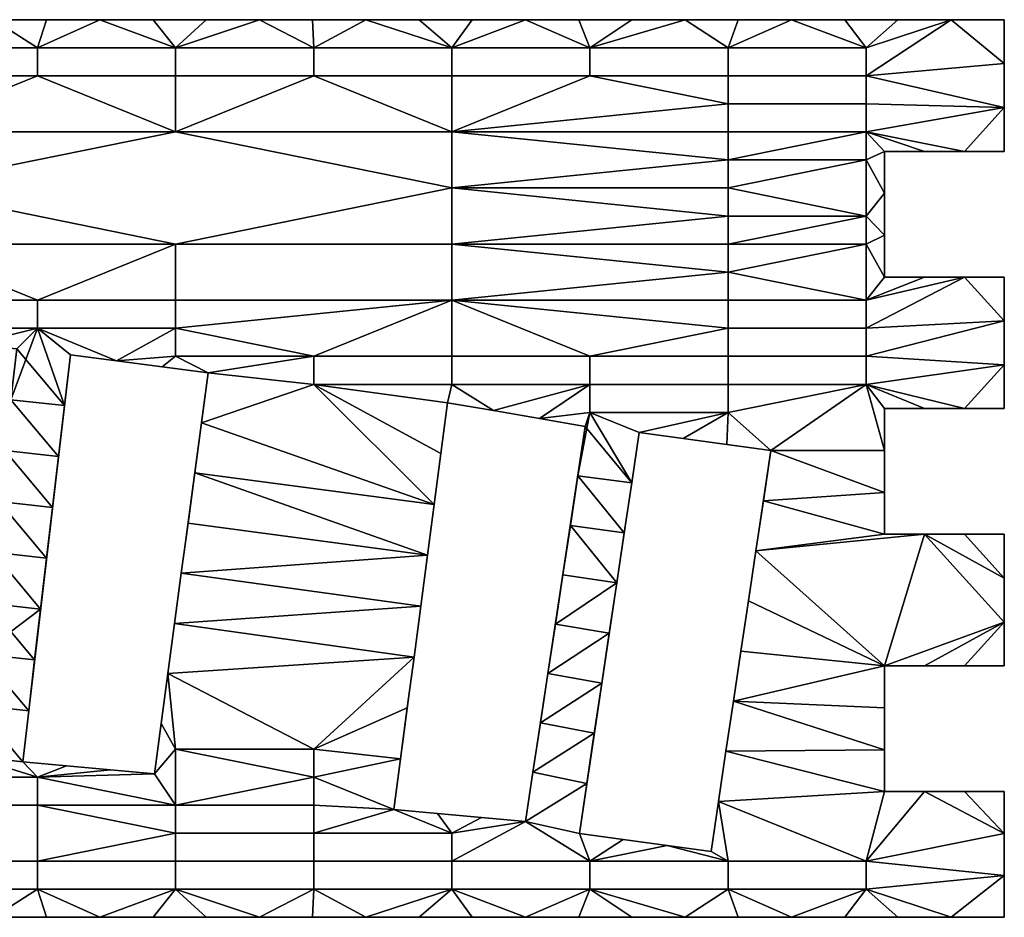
# Model space of a CAD drawing. Extents: x 0 to 1200, y 0 to 150.
# Tile 10 of 10: x 1036 to 1200, y 0 to 150. Entities that reach past the tile are written whole.
import ezdxf

# ---------------------------------------------------------------- set-up
doc = ezdxf.new("R2010")
doc.units = 0
doc.header["$MEASUREMENT"] = 0
doc.layers.add('DEFAULT', color=7, linetype='Continuous')

msp = doc.modelspace()

# ---------------------------------------------------------------- linework, layer by layer
at = {"color": 7}
for p, q in [((0, 150), (1200, 150)), ((1200, 128), (1200, 150)), ((1180, 128), (1200, 128)), ((1180, 107), (1180, 128)), ((1200, 107), (1180, 107)), ((1200, 85), (1200, 107)), ((1044, 94), (1036, 26)), ((1067, 91), (1044, 94)), ((1058, 24), (1067, 91)), ((1107, 86), (1098, 18)), ((1130, 82), (1107, 86)), ((1180, 85), (1200, 85)), ((1180, 64), (1180, 85)), ((1120, 16), (1130, 82)), ((1139, 81), (1129, 14)), ((1161, 78), (1139, 81)), ((1151, 11), (1161, 78)), ((1200, 64), (1180, 64)), ((1200, 42), (1200, 64)), ((1180, 42), (1200, 42)), ((1180, 21), (1180, 42)), ((1036, 26), (1058, 24)), ((1200, 21), (1180, 21)), ((1200, 0), (1200, 21)), ((1098, 18), (1120, 16)), ((1129, 14), (1151, 11)), ((0, 0), (1200, 0))]:
    msp.add_line(p, q, dxfattribs=at)

# ---------------------------------------------------------------- meshes
at = {"layer": 'DEFAULT', "color": 7}
mesh = msp.add_polyface(dxfattribs=at)
corners = [(992.31, 103.12), (1015.38, 112.5), (1015.38, 103.12), (1015.38, 131.25), (992.31, 140.62), (1015.38, 140.62), (1038.46, 103.12), (1061.54, 112.5), (1038.46, 98.44), (1015.38, 98.44), (1061.54, 131.25), (1015.38, 121.88), (1038.46, 145.31), (1038.46, 140.62), (1015.38, 145.31), (1048.89, 150), (1040, 150), (1031.11, 150), (1022.22, 150), (1013.33, 150), (1004.44, 150), (1012, 97), (1061.54, 145.31), (1004, 98), (1004.44, 150), (1013.33, 150, 1.98), (1013.33, 150), (1022.22, 150, 1.98), (1022.22, 150), (1031.11, 150, 1.98), (1031.11, 150), (1040, 150, 1.98), (1040, 150), (1048.89, 150, 1.98), (1048.89, 150), (1004.44, 150, 1.98), (992.31, 103.12, 1.98), (1015.38, 103.12, 1.98), (1015.38, 112.5, 1.98), (1015.38, 131.25, 1.98), (1015.38, 140.62, 1.98), (992.31, 140.62, 1.98), (1038.46, 103.12, 1.98), (1061.54, 112.5, 1.98), (1015.38, 98.44, 1.98), (1038.46, 98.44, 1.98), (1061.54, 131.25, 1.98), (1015.38, 121.88, 1.98), (1038.46, 145.31, 1.98), (1015.38, 145.31, 1.98), (1038.46, 140.62, 1.98), (1048.89, 150, 1.98), (1040, 150, 1.98), (1031.11, 150, 1.98), (1022.22, 150, 1.98), (1013.33, 150, 1.98), (1004.44, 150, 1.98), (1012, 97, 1.98), (1004, 98, 1.98)]
mesh.append_faces([[corners[k] for k in face] for face in [(0, 1, 2), (3, 4, 5), (1, 6, 2), (7, 6, 1), (6, 8, 9, 2), (10, 11, 3), (11, 7, 1), (12, 13, 5, 14), (13, 3, 5), (3, 13, 10), (15, 12, 16), (16, 12, 17), (17, 14, 18), (18, 14, 19), (19, 14, 20), (9, 21, 2), (14, 17, 12), (12, 15, 22), (23, 2, 21), (24, 25, 26), (26, 27, 28), (28, 29, 30), (30, 31, 32), (32, 33, 34), (33, 32, 31), (31, 30, 29), (29, 28, 27), (27, 26, 25), (25, 24, 35), (36, 37, 38), (39, 40, 41), (38, 37, 42), (43, 38, 42), (42, 37, 44, 45), (46, 39, 47), (47, 38, 43), (48, 49, 40, 50), (50, 40, 39), (39, 46, 50), (51, 52, 48), (52, 53, 48), (53, 54, 49), (54, 55, 49), (55, 56, 49), (44, 37, 57), (49, 48, 53), (58, 57, 37)]], dxfattribs={"color": 7})
mesh = msp.add_polyface(dxfattribs=at)
corners = [(1107.69, 112.5), (1107.69, 103.12), (1061.54, 103.12), (1061.54, 112.5), (1038.46, 103.12), (1061.54, 98.44), (1038.46, 98.44), (1084.62, 93.75), (1107.69, 121.88), (1015.38, 121.88), (1061.54, 131.25), (1107.69, 131.25), (1084.62, 145.31), (1084.62, 140.62), (1061.54, 140.62), (1061.54, 145.31), (1038.46, 140.62), (1038.46, 145.31), (1093.33, 150), (1084.44, 150), (1075.56, 150), (1066.67, 150), (1057.78, 150), (1048.89, 150), (1048.89, 150), (1057.78, 150, 1.98), (1057.78, 150), (1066.67, 150, 1.98), (1066.67, 150), (1075.56, 150, 1.98), (1075.56, 150), (1084.44, 150, 1.98), (1084.44, 150), (1093.33, 150, 1.98), (1093.33, 150), (1048.89, 150, 1.98), (1107.69, 112.5, 1.98), (1061.54, 112.5, 1.98), (1061.54, 103.12, 1.98), (1107.69, 103.12, 1.98), (1038.46, 103.12, 1.98), (1038.46, 98.44, 1.98), (1061.54, 98.44, 1.98), (1084.62, 93.75, 1.98), (1107.69, 121.88, 1.98), (1061.54, 131.25, 1.98), (1015.38, 121.88, 1.98), (1084.62, 145.31, 1.98), (1061.54, 145.31, 1.98), (1061.54, 140.62, 1.98), (1084.62, 140.62, 1.98), (1038.46, 145.31, 1.98), (1038.46, 140.62, 1.98), (1107.69, 131.25, 1.98), (1093.33, 150, 1.98), (1084.44, 150, 1.98), (1075.56, 150, 1.98), (1066.67, 150, 1.98), (1057.78, 150, 1.98), (1048.89, 150, 1.98)]
mesh.append_faces([[corners[k] for k in face] for face in [(0, 1, 2, 3), (4, 3, 2), (2, 5, 6, 4), (1, 5, 2), (5, 1, 7), (8, 3, 9, 10), (8, 10, 11), (3, 8, 0), (12, 13, 14, 15), (15, 14, 16, 17), (10, 16, 14), (13, 10, 14), (10, 13, 11), (18, 12, 19), (19, 12, 20), (20, 15, 21), (21, 15, 22), (22, 15, 23), (15, 20, 12), (24, 25, 26), (26, 27, 28), (28, 29, 30), (30, 31, 32), (32, 33, 34), (33, 32, 31), (31, 30, 29), (29, 28, 27), (27, 26, 25), (25, 24, 35), (36, 37, 38, 39), (40, 38, 37), (38, 40, 41, 42), (39, 38, 42), (42, 43, 39), (44, 45, 46, 37), (47, 48, 49, 50), (48, 51, 52, 49), (45, 49, 52), (50, 49, 45), (45, 53, 50), (54, 55, 47), (55, 56, 47), (56, 57, 48), (57, 58, 48), (58, 59, 48), (48, 47, 56), (51, 48, 59)]], dxfattribs={"color": 7})
mesh = msp.add_polyface(dxfattribs=at)
corners = [(1107.69, 145.31), (1107.69, 140.62), (1084.62, 140.62), (1084.62, 145.31), (1107.69, 131.25), (1107.69, 112.5), (1153.85, 107.81), (1107.69, 103.12), (1130.77, 93.75), (1107.69, 93.75), (1153.85, 98.44), (1153.85, 126.56), (1107.69, 121.88), (1153.85, 117.19), (1130.77, 145.31), (1130.77, 140.62), (1153.85, 135.94), (1137.78, 150), (1128.89, 150), (1120, 150), (1111.11, 150), (1102.22, 150), (1093.33, 150), (1093.33, 150), (1102.22, 150, 1.98), (1102.22, 150), (1111.11, 150, 1.98), (1111.11, 150), (1120, 150, 1.98), (1120, 150), (1128.89, 150, 1.98), (1128.89, 150), (1137.78, 150, 1.98), (1137.78, 150), (1093.33, 150, 1.98), (1084.62, 93.75, 1.98), (1107.69, 93.75, 1.98), (1107.69, 103.12, 1.98), (1107.69, 121.88, 1.98), (1107.69, 131.25, 1.98), (1061.54, 131.25, 1.98), (1061.54, 112.5, 1.98), (1107.69, 112.5, 1.98), (1107.69, 145.31, 1.98), (1084.62, 145.31, 1.98), (1084.62, 140.62, 1.98), (1107.69, 140.62, 1.98), (1153.85, 107.81, 1.98), (1130.77, 93.75, 1.98), (1153.85, 98.44, 1.98), (1153.85, 126.56, 1.98), (1153.85, 117.19, 1.98), (1130.77, 145.31, 1.98), (1130.77, 140.62, 1.98), (1153.85, 135.94, 1.98), (1137.78, 150, 1.98), (1128.89, 150, 1.98), (1120, 150, 1.98), (1111.11, 150, 1.98), (1102.22, 150, 1.98), (1093.33, 150, 1.98)]
mesh.append_faces([[corners[k] for k in face] for face in [(0, 1, 2, 3), (4, 2, 1), (5, 6, 7), (7, 8, 9), (8, 7, 10), (4, 11, 12), (12, 13, 5), (14, 15, 1, 0), (15, 4, 1), (16, 4, 15), (17, 14, 18), (18, 14, 19), (19, 0, 20), (20, 0, 21), (21, 0, 22), (3, 22, 0), (0, 19, 14), (23, 24, 25), (25, 26, 27), (27, 28, 29), (29, 30, 31), (31, 32, 33), (32, 31, 30), (30, 29, 28), (28, 27, 26), (26, 25, 24), (24, 23, 34), (35, 36, 37), (38, 39, 40), (41, 42, 38), (43, 44, 45, 46), (39, 46, 45), (42, 37, 47), (37, 36, 48), (48, 49, 37), (39, 38, 50), (38, 42, 51), (52, 43, 46, 53), (53, 46, 39), (54, 53, 39), (55, 56, 52), (56, 57, 52), (57, 58, 43), (58, 59, 43), (59, 60, 43), (44, 43, 60), (43, 52, 57)]], dxfattribs={"color": 7})
mesh = msp.add_polyface(dxfattribs=at)
corners = [(1176.92, 126.56), (1153.85, 121.88), (1153.85, 126.56), (1107.69, 131.25), (1153.85, 131.25), (1107.69, 121.88), (1176.92, 145.31), (1176.92, 140.62), (1153.85, 140.62), (1153.85, 145.31), (1130.77, 140.62), (1130.77, 145.31), (1153.85, 135.94), (1176.92, 135.94), (1176.92, 131.25), (1182.22, 150), (1173.33, 150), (1164.44, 150), (1155.56, 150), (1146.67, 150), (1137.78, 150), (1176.92, 117.19), (1137.78, 150), (1146.67, 150, 1.98), (1146.67, 150), (1155.56, 150, 1.98), (1155.56, 150), (1164.44, 150, 1.98), (1164.44, 150), (1173.33, 150, 1.98), (1173.33, 150), (1182.22, 150, 1.98), (1137.78, 150, 1.98), (1176.92, 126.56, 1.98), (1153.85, 126.56, 1.98), (1153.85, 121.88, 1.98), (1153.85, 131.25, 1.98), (1107.69, 131.25, 1.98), (1107.69, 121.88, 1.98), (1176.92, 145.31, 1.98), (1153.85, 145.31, 1.98), (1153.85, 140.62, 1.98), (1176.92, 140.62, 1.98), (1130.77, 145.31, 1.98), (1130.77, 140.62, 1.98), (1153.85, 135.94, 1.98), (1176.92, 135.94, 1.98), (1176.92, 131.25, 1.98), (1182.22, 150, 1.98), (1173.33, 150, 1.98), (1164.44, 150, 1.98), (1155.56, 150, 1.98), (1146.67, 150, 1.98), (1137.78, 150, 1.98), (1176.92, 117.19, 1.98)]
mesh.append_faces([[corners[k] for k in face] for face in [(0, 1, 2), (2, 3, 4), (5, 2, 1), (6, 7, 8, 9), (9, 8, 10, 11), (12, 10, 8), (3, 12, 4), (7, 13, 12, 8), (13, 14, 4, 12), (15, 6, 16), (16, 6, 17), (17, 9, 18), (18, 9, 19), (19, 11, 20), (2, 14, 0), (0, 21, 1), (4, 14, 2), (9, 17, 6), (11, 19, 9), (22, 23, 24), (24, 25, 26), (26, 27, 28), (28, 29, 30), (31, 30, 29), (29, 28, 27), (27, 26, 25), (25, 24, 23), (23, 22, 32), (33, 34, 35), (34, 36, 37), (38, 35, 34), (39, 40, 41, 42), (40, 43, 44, 41), (45, 41, 44), (37, 36, 45), (42, 41, 45, 46), (46, 45, 36, 47), (48, 49, 39), (49, 50, 39), (50, 51, 40), (51, 52, 40), (52, 53, 43), (34, 33, 47), (33, 35, 54), (36, 34, 47), (40, 39, 50), (43, 40, 52)]], dxfattribs={"color": 7})
mesh = msp.add_polyface(dxfattribs=at)
corners = [(1180, 121), (1176.92, 126.56), (1180, 128), (1176.92, 131.25), (1186.67, 128), (1193.33, 128), (1200, 135.33), (1200, 128), (1176.92, 140.62), (1200, 142.67), (1191.11, 150), (1200, 150), (1176.92, 145.31), (1182.22, 150), (1176.92, 135.94), (1176.92, 117.19), (1180, 128), (1180, 121, 1.98), (1180, 121), (1180, 128, 1.98), (1200, 128), (1193.33, 128, 1.98), (1193.33, 128), (1186.67, 128, 1.98), (1186.67, 128), (1180, 128, 1.98), (1180, 128), (1200, 128, 1.98), (1200, 150), (1200, 142.67, 1.98), (1200, 142.67), (1200, 135.33, 1.98), (1200, 135.33), (1200, 128, 1.98), (1200, 128), (1200, 150, 1.98), (1173.33, 150), (1182.22, 150, 1.98), (1182.22, 150), (1191.11, 150, 1.98), (1191.11, 150), (1200, 150, 1.98), (1200, 150), (1180, 121, 1.98), (1180, 128, 1.98), (1176.92, 126.56, 1.98), (1186.67, 128, 1.98), (1176.92, 131.25, 1.98), (1193.33, 128, 1.98), (1200, 128, 1.98), (1200, 135.33, 1.98), (1200, 142.67, 1.98), (1176.92, 140.62, 1.98), (1200, 150, 1.98), (1191.11, 150, 1.98), (1182.22, 150, 1.98), (1176.92, 145.31, 1.98), (1176.92, 135.94, 1.98), (1176.92, 117.19, 1.98)]
mesh.append_faces([[corners[k] for k in face] for face in [(0, 1, 2), (2, 3, 4), (4, 3, 5), (5, 6, 7), (6, 8, 9), (9, 10, 11), (10, 12, 13), (12, 10, 8), (8, 6, 14), (14, 6, 3), (15, 1, 0), (1, 3, 2), (3, 6, 5), (8, 10, 9), (16, 17, 18), (17, 16, 19), (20, 21, 22), (22, 23, 24), (24, 25, 26), (25, 24, 23), (23, 22, 21), (21, 20, 27), (28, 29, 30), (30, 31, 32), (32, 33, 34), (33, 32, 31), (31, 30, 29), (29, 28, 35), (36, 37, 38), (38, 39, 40), (40, 41, 42), (41, 40, 39), (39, 38, 37), (43, 44, 45), (44, 46, 47), (46, 48, 47), (48, 49, 50), (50, 51, 52), (51, 53, 54), (54, 55, 56), (56, 52, 54), (52, 57, 50), (57, 47, 50), (58, 43, 45), (45, 44, 47), (47, 48, 50), (52, 51, 54)]], dxfattribs={"color": 7})
mesh = msp.add_polyface(dxfattribs=at)
corners = [(1176.92, 93.75), (1176.92, 89.06), (1153.85, 89.06), (1153.85, 93.75), (1153.85, 84.38), (1130.77, 89.06), (1130.77, 93.75), (1130.77, 84.38), (1176.92, 112.5), (1153.85, 107.81), (1153.85, 112.5), (1176.92, 103.12), (1153.85, 103.12), (1107.69, 112.5), (1107.69, 103.12), (1153.85, 98.44), (1176.92, 98.44), (1153.85, 117.19), (1107.69, 121.88), (1153.85, 121.88), (1176.92, 117.19), (1180, 78), (1180, 85), (1180, 107), (1180, 114), (1180, 121), (1176.92, 93.75, 1.98), (1153.85, 93.75, 1.98), (1153.85, 89.06, 1.98), (1176.92, 89.06, 1.98), (1153.85, 84.38, 1.98), (1130.77, 93.75, 1.98), (1130.77, 89.06, 1.98), (1130.77, 84.38, 1.98), (1176.92, 112.5, 1.98), (1153.85, 112.5, 1.98), (1153.85, 107.81, 1.98), (1153.85, 103.12, 1.98), (1176.92, 103.12, 1.98), (1107.69, 112.5, 1.98), (1107.69, 103.12, 1.98), (1153.85, 98.44, 1.98), (1176.92, 98.44, 1.98), (1153.85, 117.19, 1.98), (1153.85, 121.88, 1.98), (1107.69, 121.88, 1.98), (1176.92, 117.19, 1.98), (1180, 78, 1.98), (1180, 85, 1.98), (1180, 107, 1.98), (1180, 114, 1.98), (1161, 78, 1.98)]
mesh.append_faces([[corners[k] for k in face] for face in [(0, 1, 2, 3), (1, 4, 2), (3, 2, 5, 6), (2, 4, 7, 5), (8, 9, 10), (9, 11, 12), (9, 13, 10), (14, 9, 12), (6, 15, 3), (15, 14, 12), (11, 16, 15, 12), (16, 0, 3, 15), (17, 18, 19), (13, 17, 10), (19, 20, 17), (21, 1, 22), (23, 8, 24), (24, 20, 25), (10, 20, 8), (8, 11, 9), (17, 20, 10), (11, 8, 23), (8, 20, 24), (26, 27, 28, 29), (29, 28, 30), (27, 31, 32, 28), (28, 32, 33, 30), (34, 35, 36), (36, 37, 38), (36, 35, 39), (40, 37, 36), (31, 27, 41), (41, 37, 40), (38, 37, 41, 42), (42, 41, 27, 26), (43, 44, 45), (39, 35, 43), (44, 43, 46), (47, 48, 29), (49, 50, 34), (29, 30, 51), (35, 34, 46), (34, 36, 38), (43, 35, 46), (38, 49, 34), (34, 50, 46)]], dxfattribs={"color": 7})
mesh = msp.add_polyface(dxfattribs=at)
corners = [(1180, 85), (1176.92, 89.06), (1186.67, 85), (1193.33, 85), (1200, 92.33), (1200, 85), (1176.92, 93.75), (1200, 99.67), (1193.33, 107), (1200, 107), (1176.92, 103.12), (1186.67, 107), (1180, 107), (1176.92, 98.44), (1200, 85), (1193.33, 85, 1.98), (1193.33, 85), (1186.67, 85), (1186.67, 85, 1.98), (1180, 85), (1180, 85, 1.98), (1200, 85, 1.98), (1200, 107), (1200, 99.67, 1.98), (1200, 99.67), (1200, 92.33), (1200, 92.33, 1.98), (1200, 85), (1200, 85, 1.98), (1200, 107, 1.98), (1180, 107), (1186.67, 107, 1.98), (1186.67, 107), (1193.33, 107), (1193.33, 107, 1.98), (1200, 107), (1200, 107, 1.98), (1180, 107, 1.98), (1180, 121), (1180, 114, 1.98), (1180, 114), (1180, 107, 1.98), (1180, 107), (1180, 121, 1.98), (1180, 85, 1.98), (1186.67, 85, 1.98), (1176.92, 89.06, 1.98), (1193.33, 85, 1.98), (1200, 85, 1.98), (1200, 92.33, 1.98), (1200, 99.67, 1.98), (1176.92, 93.75, 1.98), (1200, 107, 1.98), (1193.33, 107, 1.98), (1186.67, 107, 1.98), (1176.92, 103.12, 1.98), (1180, 107, 1.98), (1180, 114, 1.98), (1180, 121, 1.98), (1176.92, 117.19, 1.98), (1176.92, 98.44, 1.98)]
mesh.append_faces([[corners[k] for k in face] for face in [(0, 1, 2), (2, 1, 3), (3, 4, 5), (4, 6, 7), (7, 8, 9), (8, 10, 11), (11, 10, 12), (6, 4, 1), (10, 8, 13), (13, 7, 6), (1, 4, 3), (7, 13, 8), (14, 15, 16), (16, 15, 17), (17, 18, 19), (19, 18, 20), (18, 17, 15), (15, 14, 21), (22, 23, 24), (24, 23, 25), (25, 26, 27), (27, 26, 28), (26, 25, 23), (23, 22, 29), (30, 31, 32), (32, 31, 33), (33, 34, 35), (35, 34, 36), (34, 33, 31), (31, 30, 37), (38, 39, 40), (40, 41, 42), (41, 40, 39), (39, 38, 43), (44, 45, 46), (45, 47, 46), (47, 48, 49), (49, 50, 51), (50, 52, 53), (53, 54, 55), (54, 56, 55), (57, 58, 59), (51, 46, 49), (55, 60, 53), (60, 51, 50), (46, 47, 49), (50, 53, 60)]], dxfattribs={"color": 7})
mesh = msp.add_polyface(dxfattribs=at)
corners = [(1084.62, 93.75), (1107.69, 103.12), (1107.69, 93.75), (1130.77, 93.75), (1130.77, 89.06), (1107.69, 89.06), (1135.25, 55.88), (1127.5, 65.5), (1136.5, 64.25), (1128.75, 73.75), (1137.75, 72.62), (1130.77, 84.38), (1139, 81), (1130, 82), (1126.25, 57.25), (1107, 86), (1114.67, 84.67), (1122.33, 83.33), (1107, 86), (1107, 86, 1.98), (1105.88, 77.5), (1105.88, 77.5, 1.98), (1104.75, 69), (1103.62, 60.5, 1.98), (1103.62, 60.5), (1104.75, 69, 1.98), (1130, 82), (1130, 82, 1.98), (1122.33, 83.33), (1122.33, 83.33, 1.98), (1114.67, 84.67), (1107, 86, 1.98), (1107, 86), (1114.67, 84.67, 1.98), (1126.25, 57.25), (1127.5, 65.5, 1.98), (1127.5, 65.5), (1128.75, 73.75, 1.98), (1128.75, 73.75), (1130, 82, 1.98), (1130, 82), (1126.25, 57.25, 1.98), (1136.5, 64.25), (1136.5, 64.25, 1.98), (1135.25, 55.88), (1135.25, 55.88, 1.98), (1130.77, 93.75, 1.98), (1107.69, 93.75, 1.98), (1107.69, 89.06, 1.98), (1130.77, 89.06, 1.98), (1107, 86, 1.98), (1114.67, 84.67, 1.98), (1122.33, 83.33, 1.98), (1130, 82, 1.98), (1130.77, 84.38, 1.98), (1128.75, 73.75, 1.98), (1127.5, 65.5, 1.98), (1136.5, 64.25, 1.98), (1126.25, 57.25, 1.98), (1135.25, 55.88, 1.98), (1137.75, 72.62, 1.98), (1139, 81, 1.98)]
mesh.append_faces([[corners[k] for k in face] for face in [(0, 1, 2), (3, 4, 5, 2), (6, 7, 8), (8, 9, 10), (10, 11, 12), (13, 10, 9), (9, 8, 7), (7, 6, 14), (15, 5, 16), (16, 4, 17), (17, 11, 13), (4, 16, 5), (11, 17, 4), (10, 13, 11), (18, 19, 20), (20, 21, 22), (22, 23, 24), (23, 22, 25), (25, 22, 21), (21, 20, 19), (26, 27, 28), (28, 29, 30), (30, 31, 32), (31, 30, 33), (33, 30, 29), (29, 28, 27), (34, 35, 36), (36, 37, 38), (38, 39, 40), (39, 38, 37), (37, 36, 35), (35, 34, 41), (42, 43, 44), (45, 44, 43), (46, 47, 48, 49), (50, 51, 48), (51, 52, 49), (52, 53, 54), (53, 55, 54), (55, 56, 57), (56, 58, 59), (59, 57, 56), (57, 60, 55), (60, 61, 54), (49, 48, 51), (54, 49, 52), (54, 55, 60)]], dxfattribs={"color": 7})
mesh = msp.add_polyface(dxfattribs=at)
corners = [(1044, 94), (1038.46, 98.44), (1051.67, 93), (1041, 68.5), (1033, 78), (1042, 77), (1034, 86.5), (1043, 85.5), (1035, 95), (1032, 69.5), (1012, 97), (1015.38, 98.44), (1019.67, 96.33), (1027.33, 95.67), (1012, 97), (1011.12, 88.5, 1.98), (1011.12, 88.5), (1012, 97, 1.98), (1035, 95), (1027.33, 95.67, 1.98), (1027.33, 95.67), (1019.67, 96.33), (1019.67, 96.33, 1.98), (1012, 97), (1012, 97, 1.98), (1035, 95, 1.98), (1031, 61), (1032, 69.5, 1.98), (1032, 69.5), (1033, 78, 1.98), (1033, 78), (1034, 86.5, 1.98), (1034, 86.5), (1035, 95, 1.98), (1035, 95), (1044, 94), (1044, 94, 1.98), (1043, 85.5), (1043, 85.5, 1.98), (1042, 77), (1042, 77, 1.98), (1041, 68.5), (1041, 68.5, 1.98), (1051.67, 93), (1051.67, 93, 1.98), (1044, 94), (1044, 94, 1.98), (1012, 97, 1.98), (1019.67, 96.33, 1.98), (1015.38, 98.44, 1.98), (1027.33, 95.67, 1.98), (1035, 95, 1.98), (1038.46, 98.44, 1.98), (1034, 86.5, 1.98), (1033, 78, 1.98), (1042, 77, 1.98), (1032, 69.5, 1.98), (1041, 68.5, 1.98), (1043, 85.5, 1.98), (1044, 94, 1.98), (1051.67, 93, 1.98)]
mesh.append_faces([[corners[k] for k in face] for face in [(0, 1, 2), (3, 4, 5), (5, 6, 7), (7, 1, 0), (8, 7, 6), (6, 5, 4), (4, 3, 9), (10, 11, 12), (12, 11, 13), (13, 1, 8), (1, 13, 11), (7, 8, 1), (14, 15, 16), (15, 14, 17), (18, 19, 20), (20, 19, 21), (21, 22, 23), (23, 22, 24), (22, 21, 19), (19, 18, 25), (26, 27, 28), (28, 29, 30), (30, 31, 32), (32, 33, 34), (33, 32, 31), (31, 30, 29), (29, 28, 27), (35, 36, 37), (37, 38, 39), (39, 40, 41), (42, 41, 40), (40, 39, 38), (38, 37, 36), (43, 44, 45), (45, 44, 46), (47, 48, 49), (48, 50, 49), (50, 51, 52), (51, 53, 52), (53, 54, 55), (54, 56, 57), (57, 55, 54), (55, 58, 53), (58, 59, 52), (59, 60, 52), (52, 49, 50), (52, 53, 58)]], dxfattribs={"color": 7})
mesh = msp.add_polyface(dxfattribs=at)
corners = [(1107.69, 93.75), (1107.69, 89.06), (1084.62, 89.06), (1084.62, 93.75), (1061.54, 98.44), (1061.54, 93.75), (1103.62, 60.5), (1064.75, 74.25), (1104.75, 69), (1105.88, 77.5), (1107, 86), (1067, 91), (1065.88, 82.62), (1063.62, 65.88), (1062.5, 57.5), (1051.67, 93), (1059.33, 92), (1038.46, 98.44), (1067, 91), (1067, 91, 1.98), (1059.33, 92), (1059.33, 92, 1.98), (1051.67, 93), (1051.67, 93, 1.98), (1062.5, 57.5), (1063.62, 65.88, 1.98), (1063.62, 65.88), (1064.75, 74.25, 1.98), (1064.75, 74.25), (1065.88, 82.62, 1.98), (1065.88, 82.62), (1067, 91, 1.98), (1067, 91), (1062.5, 57.5, 1.98), (1107.69, 93.75, 1.98), (1084.62, 93.75, 1.98), (1084.62, 89.06, 1.98), (1107.69, 89.06, 1.98), (1061.54, 98.44, 1.98), (1061.54, 93.75, 1.98), (1103.62, 60.5, 1.98), (1104.75, 69, 1.98), (1064.75, 74.25, 1.98), (1105.88, 77.5, 1.98), (1107, 86, 1.98), (1051.67, 93, 1.98), (1059.33, 92, 1.98), (1067, 91, 1.98), (1065.88, 82.62, 1.98), (1063.62, 65.88, 1.98), (1062.5, 57.5, 1.98), (1038.46, 98.44, 1.98)]
mesh.append_faces([[corners[k] for k in face] for face in [(0, 1, 2, 3), (4, 3, 5), (6, 7, 8), (8, 2, 9), (9, 2, 10), (11, 2, 12), (12, 8, 7), (7, 6, 13), (13, 6, 14), (15, 5, 16), (16, 5, 11), (2, 11, 3), (1, 10, 2), (4, 15, 17), (3, 11, 5), (5, 15, 4), (8, 12, 2), (18, 19, 20), (20, 21, 22), (23, 22, 21), (21, 20, 19), (24, 25, 26), (26, 27, 28), (28, 29, 30), (30, 31, 32), (31, 30, 29), (29, 28, 27), (27, 26, 25), (25, 24, 33), (34, 35, 36, 37), (38, 39, 35), (40, 41, 42), (41, 43, 36), (43, 44, 36), (45, 46, 39), (46, 47, 39), (47, 48, 36), (48, 42, 41), (42, 49, 40), (49, 50, 40), (36, 35, 47), (37, 36, 44), (38, 51, 45), (35, 39, 47), (39, 38, 45), (41, 36, 48)]], dxfattribs={"color": 7})
mesh = msp.add_polyface(dxfattribs=at)
corners = [(1180, 28), (1154.75, 36.12), (1180, 35), (1180, 42), (1180, 64), (1159.75, 69.62), (1180, 71), (1161, 78), (1158.5, 61.25), (1157.25, 52.88), (1156, 44.5), (1139, 81), (1153.85, 84.38), (1146.33, 80), (1153.67, 79), (1176.92, 89.06), (1130.77, 84.38), (1180, 78), (1139, 81), (1137.75, 72.62, 1.98), (1137.75, 72.62), (1136.5, 64.25), (1136.5, 64.25, 1.98), (1139, 81, 1.98), (1161, 78), (1153.67, 79, 1.98), (1153.67, 79), (1146.33, 80, 1.98), (1146.33, 80), (1139, 81, 1.98), (1139, 81), (1161, 78, 1.98), (1154.75, 36.12), (1154.75, 36.12, 1.98), (1156, 44.5), (1157.25, 52.88, 1.98), (1157.25, 52.88), (1158.5, 61.25, 1.98), (1158.5, 61.25), (1159.75, 69.62, 1.98), (1159.75, 69.62), (1161, 78, 1.98), (1161, 78), (1156, 44.5, 1.98), (1153.5, 27.75, 1.98), (1180, 28, 1.98), (1180, 35, 1.98), (1154.75, 36.12, 1.98), (1180, 42, 1.98), (1139, 81, 1.98), (1146.33, 80, 1.98), (1153.85, 84.38, 1.98), (1153.67, 79, 1.98), (1161, 78, 1.98), (1159.75, 69.62, 1.98), (1180, 71, 1.98), (1158.5, 61.25, 1.98), (1180, 64, 1.98), (1157.25, 52.88, 1.98), (1156, 44.5, 1.98), (1130.77, 84.38, 1.98), (1180, 78, 1.98), (1176.92, 89.06, 1.98)]
mesh.append_faces([[corners[k] for k in face] for face in [(0, 1, 2), (2, 1, 3), (4, 5, 6), (7, 6, 5), (5, 4, 8), (8, 3, 9), (9, 3, 10), (10, 3, 1), (11, 12, 13), (13, 12, 14), (14, 12, 7), (15, 7, 12), (12, 11, 16), (7, 15, 17), (18, 19, 20), (20, 19, 21), (22, 21, 19), (19, 18, 23), (24, 25, 26), (26, 27, 28), (28, 29, 30), (29, 28, 27), (27, 26, 25), (25, 24, 31), (32, 33, 34), (34, 35, 36), (36, 37, 38), (38, 39, 40), (40, 41, 42), (41, 40, 39), (39, 38, 37), (37, 36, 35), (35, 34, 43), (43, 34, 33), (33, 32, 44), (45, 46, 47), (46, 48, 47), (49, 50, 51), (50, 52, 51), (52, 53, 51), (53, 54, 55), (54, 56, 57), (56, 58, 48), (58, 59, 48), (59, 47, 48), (51, 60, 49), (53, 61, 62)]], dxfattribs={"color": 7})
mesh = msp.add_polyface(dxfattribs=at)
corners = [(1180, 42), (1200, 49.33), (1186.67, 42), (1193.33, 42), (1200, 42), (1186.67, 64), (1200, 56.67), (1193.33, 64), (1200, 64), (1158.5, 61.25), (1180, 64), (1180, 71), (1161, 78), (1180, 78), (1180, 42), (1180, 35, 1.98), (1180, 35), (1180, 42, 1.98), (1200, 42), (1193.33, 42, 1.98), (1193.33, 42), (1186.67, 42, 1.98), (1186.67, 42), (1180, 42, 1.98), (1180, 42), (1200, 42, 1.98), (1200, 64), (1200, 56.67, 1.98), (1200, 56.67), (1200, 49.33), (1200, 49.33, 1.98), (1200, 42), (1200, 42, 1.98), (1200, 64, 1.98), (1180, 64), (1186.67, 64, 1.98), (1186.67, 64), (1193.33, 64, 1.98), (1193.33, 64), (1200, 64, 1.98), (1200, 64), (1180, 64, 1.98), (1180, 85), (1180, 78, 1.98), (1180, 78), (1180, 71), (1180, 71, 1.98), (1180, 64), (1180, 64, 1.98), (1180, 85, 1.98), (1180, 42, 1.98), (1186.67, 42, 1.98), (1200, 49.33, 1.98), (1193.33, 42, 1.98), (1200, 42, 1.98), (1200, 56.67, 1.98), (1186.67, 64, 1.98), (1200, 64, 1.98), (1193.33, 64, 1.98), (1180, 64, 1.98), (1158.5, 61.25, 1.98), (1180, 71, 1.98), (1159.75, 69.62, 1.98), (1180, 78, 1.98), (1161, 78, 1.98)]
mesh.append_faces([[corners[k] for k in face] for face in [(0, 1, 2), (2, 1, 3), (3, 1, 4), (1, 5, 6), (6, 7, 8), (7, 6, 5), (5, 9, 10), (11, 12, 13), (0, 5, 1), (5, 0, 9), (14, 15, 16), (15, 14, 17), (18, 19, 20), (20, 21, 22), (22, 23, 24), (23, 22, 21), (21, 20, 19), (19, 18, 25), (26, 27, 28), (28, 27, 29), (29, 30, 31), (31, 30, 32), (30, 29, 27), (27, 26, 33), (34, 35, 36), (36, 37, 38), (38, 39, 40), (39, 38, 37), (37, 36, 35), (35, 34, 41), (42, 43, 44), (44, 43, 45), (45, 46, 47), (47, 46, 48), (46, 45, 43), (43, 42, 49), (50, 51, 52), (51, 53, 52), (53, 54, 52), (52, 55, 56), (55, 57, 58), (58, 56, 55), (56, 59, 60), (59, 61, 62), (61, 63, 64), (50, 52, 56), (56, 60, 50)]], dxfattribs={"color": 7})
mesh = msp.add_polyface(dxfattribs=at)
corners = [(1036, 26), (1028, 35.5), (1037, 34.5), (1029, 44), (1038, 43), (1039, 51.5), (1031, 61), (1040, 60), (1032, 69.5), (1041, 68.5), (1019.67, 27.67), (1015.38, 23.44), (1012.33, 28.33), (1030, 52.5), (1027, 27), (1027, 27), (1027, 27, 1.98), (1028, 35.5), (1028, 35.5, 1.98), (1029, 44), (1030, 52.5, 1.98), (1030, 52.5), (1031, 61, 1.98), (1031, 61), (1032, 69.5, 1.98), (1029, 44, 1.98), (1012.33, 28.33), (1019.67, 27.67, 1.98), (1019.67, 27.67), (1027, 27, 1.98), (1027, 27), (1012.33, 28.33, 1.98), (1041, 68.5), (1041, 68.5, 1.98), (1040, 60), (1040, 60, 1.98), (1039, 51.5), (1039, 51.5, 1.98), (1038, 43), (1037, 34.5, 1.98), (1037, 34.5), (1036, 26, 1.98), (1036, 26), (1038, 43, 1.98), (1032, 69.5, 1.98), (1031, 61, 1.98), (1040, 60, 1.98), (1030, 52.5, 1.98), (1039, 51.5, 1.98), (1029, 44, 1.98), (1038, 43, 1.98), (1028, 35.5, 1.98), (1037, 34.5, 1.98), (1027, 27, 1.98), (1036, 26, 1.98), (1019.67, 27.67, 1.98), (1015.38, 23.44, 1.98), (1012.33, 28.33, 1.98), (1005, 29, 1.98), (1041, 68.5, 1.98)]
mesh.append_faces([[corners[k] for k in face] for face in [(0, 1, 2), (2, 3, 4), (4, 3, 5), (5, 6, 7), (7, 8, 9), (10, 11, 12), (8, 7, 6), (6, 5, 13), (13, 5, 3), (3, 2, 1), (1, 0, 14), (15, 16, 17), (17, 18, 19), (19, 20, 21), (21, 22, 23), (24, 23, 22), (22, 21, 20), (20, 19, 25), (25, 19, 18), (18, 17, 16), (26, 27, 28), (28, 29, 30), (29, 28, 27), (27, 26, 31), (32, 33, 34), (34, 35, 36), (36, 37, 38), (38, 39, 40), (40, 41, 42), (41, 40, 39), (39, 38, 43), (43, 38, 37), (37, 36, 35), (35, 34, 33), (44, 45, 46), (45, 47, 48), (47, 49, 50), (49, 51, 52), (51, 53, 54), (53, 55, 56), (55, 57, 56), (57, 58, 56), (54, 52, 51), (52, 50, 49), (50, 48, 47), (48, 46, 45), (46, 59, 44)]], dxfattribs={"color": 7})
mesh = msp.add_polyface(dxfattribs=at)
corners = [(1084.62, 23.44), (1061.54, 28.12), (1084.62, 28.12), (1061.54, 18.75), (1084.62, 18.75), (1098, 18), (1099.12, 26.5), (1100.25, 35), (1101.38, 43.5), (1061.38, 49.12), (1102.5, 52), (1062.5, 57.5), (1103.62, 60.5), (1060.25, 40.75), (1059.12, 32.38), (1058, 24), (1038.46, 23.44), (1099.12, 26.5), (1098, 18, 1.98), (1098, 18), (1099.12, 26.5, 1.98), (1058, 24), (1059.12, 32.38, 1.98), (1059.12, 32.38), (1060.25, 40.75), (1060.25, 40.75, 1.98), (1061.38, 49.12), (1062.5, 57.5, 1.98), (1062.5, 57.5), (1061.38, 49.12, 1.98), (1058, 24, 1.98), (1050.67, 24.67), (1058, 24, 1.98), (1058, 24), (1050.67, 24.67, 1.98), (1084.62, 23.44, 1.98), (1084.62, 28.12, 1.98), (1061.54, 28.12, 1.98), (1061.54, 18.75, 1.98), (1084.62, 18.75, 1.98), (1098, 18, 1.98), (1099.12, 26.5, 1.98), (1100.25, 35, 1.98), (1101.38, 43.5, 1.98), (1102.5, 52, 1.98), (1061.38, 49.12, 1.98), (1103.62, 60.5, 1.98), (1062.5, 57.5, 1.98), (1060.25, 40.75, 1.98), (1059.12, 32.38, 1.98), (1058, 24, 1.98), (1038.46, 23.44, 1.98)]
mesh.append_faces([[corners[k] for k in face] for face in [(0, 1, 2), (3, 0, 4), (5, 0, 6), (6, 2, 7), (7, 2, 8), (8, 9, 10), (10, 11, 12), (11, 10, 9), (9, 8, 13), (13, 1, 14), (14, 1, 15), (16, 15, 3), (2, 6, 0), (1, 13, 2), (0, 3, 1), (2, 13, 8), (1, 3, 15), (17, 18, 19), (18, 17, 20), (21, 22, 23), (23, 22, 24), (24, 25, 26), (26, 27, 28), (27, 26, 29), (29, 26, 25), (25, 24, 22), (22, 21, 30), (31, 32, 33), (32, 31, 34), (35, 36, 37), (38, 39, 35), (40, 41, 35), (41, 42, 36), (42, 43, 36), (43, 44, 45), (44, 46, 47), (47, 45, 44), (45, 48, 43), (48, 49, 37), (49, 50, 37), (51, 38, 50), (36, 35, 41), (37, 36, 48), (35, 37, 38), (35, 39, 40), (36, 43, 48), (37, 50, 38)]], dxfattribs={"color": 7})
mesh = msp.add_polyface(dxfattribs=at)
corners = [(1130.25, 22.38), (1121.25, 24.25), (1131.5, 30.75), (1122.5, 32.5), (1132.75, 39.12), (1123.75, 40.75), (1134, 47.5), (1125, 49), (1135.25, 55.88), (1126.25, 57.25), (1120, 16), (1103.62, 60.5), (1102.5, 52, 1.98), (1102.5, 52), (1101.38, 43.5, 1.98), (1101.38, 43.5), (1100.25, 35, 1.98), (1100.25, 35), (1099.12, 26.5, 1.98), (1099.12, 26.5), (1103.62, 60.5, 1.98), (1120, 16), (1121.25, 24.25, 1.98), (1121.25, 24.25), (1122.5, 32.5, 1.98), (1122.5, 32.5), (1123.75, 40.75, 1.98), (1123.75, 40.75), (1125, 49, 1.98), (1125, 49), (1126.25, 57.25, 1.98), (1126.25, 57.25), (1120, 16, 1.98), (1098, 18), (1098, 18, 1.98), (1105.33, 17.33), (1105.33, 17.33, 1.98), (1135.25, 55.88), (1135.25, 55.88, 1.98), (1134, 47.5), (1132.75, 39.12, 1.98), (1132.75, 39.12), (1131.5, 30.75, 1.98), (1131.5, 30.75), (1130.25, 22.38, 1.98), (1130.25, 22.38), (1129, 14, 1.98), (1134, 47.5, 1.98), (1126.25, 57.25, 1.98), (1125, 49, 1.98), (1135.25, 55.88, 1.98), (1123.75, 40.75, 1.98), (1134, 47.5, 1.98), (1122.5, 32.5, 1.98), (1132.75, 39.12, 1.98), (1121.25, 24.25, 1.98), (1131.5, 30.75, 1.98), (1120, 16, 1.98), (1130.25, 22.38, 1.98)]
mesh.append_faces([[corners[k] for k in face] for face in [(0, 1, 2), (2, 3, 4), (4, 5, 6), (6, 7, 8), (9, 8, 7), (7, 6, 5), (5, 4, 3), (3, 2, 1), (1, 0, 10), (11, 12, 13), (13, 14, 15), (15, 16, 17), (17, 18, 19), (18, 17, 16), (16, 15, 14), (14, 13, 12), (12, 11, 20), (21, 22, 23), (23, 24, 25), (25, 26, 27), (27, 28, 29), (29, 30, 31), (30, 29, 28), (28, 27, 26), (26, 25, 24), (24, 23, 22), (22, 21, 32), (33, 34, 35), (36, 35, 34), (37, 38, 39), (39, 40, 41), (41, 42, 43), (43, 44, 45), (46, 45, 44), (44, 43, 42), (42, 41, 40), (40, 39, 47), (47, 39, 38), (48, 49, 50), (49, 51, 52), (51, 53, 54), (53, 55, 56), (55, 57, 58), (58, 56, 55), (56, 54, 53), (54, 52, 51), (52, 50, 49)]], dxfattribs={"color": 7})
mesh = msp.add_polyface(dxfattribs=at)
corners = [(1153.85, 9.38), (1153.85, 4.69), (1130.77, 4.69), (1130.77, 9.38), (1176.92, 9.38), (1176.92, 4.69), (1137.78, 0), (1146.67, 0), (1155.56, 0), (1164.44, 0), (1151, 11), (1143.67, 12), (1136.33, 13), (1154.75, 36.12), (1180, 28), (1153.5, 27.75), (1180, 21), (1152.25, 19.38), (1173.33, 0), (1164.44, 0, 1.98), (1164.44, 0), (1155.56, 0, 1.98), (1155.56, 0), (1146.67, 0, 1.98), (1146.67, 0), (1137.78, 0, 1.98), (1137.78, 0), (1151, 11), (1152.25, 19.38, 1.98), (1152.25, 19.38), (1153.5, 27.75, 1.98), (1153.5, 27.75), (1154.75, 36.12), (1151, 11, 1.98), (1136.33, 13), (1143.67, 12, 1.98), (1143.67, 12), (1151, 11, 1.98), (1151, 11), (1136.33, 13, 1.98), (1153.85, 9.38, 1.98), (1130.77, 9.38, 1.98), (1130.77, 4.69, 1.98), (1153.85, 4.69, 1.98), (1176.92, 9.38, 1.98), (1176.92, 4.69, 1.98), (1137.78, 0, 1.98), (1146.67, 0, 1.98), (1155.56, 0, 1.98), (1164.44, 0, 1.98), (1154.75, 36.12, 1.98), (1153.5, 27.75, 1.98), (1180, 28, 1.98), (1152.25, 19.38, 1.98), (1180, 21, 1.98), (1151, 11, 1.98), (1143.67, 12, 1.98), (1136.33, 13, 1.98)]
mesh.append_faces([[corners[k] for k in face] for face in [(0, 1, 2, 3), (4, 5, 1, 0), (6, 2, 7), (7, 1, 8), (8, 1, 9), (10, 0, 11), (11, 3, 12), (13, 14, 15), (15, 16, 17), (17, 0, 10), (3, 11, 0), (1, 7, 2), (0, 17, 4), (5, 9, 1), (4, 17, 16), (18, 19, 20), (20, 21, 22), (22, 23, 24), (24, 25, 26), (25, 24, 23), (23, 22, 21), (21, 20, 19), (27, 28, 29), (29, 30, 31), (31, 30, 32), (30, 29, 28), (28, 27, 33), (34, 35, 36), (36, 37, 38), (37, 36, 35), (35, 34, 39), (40, 41, 42, 43), (44, 40, 43, 45), (46, 47, 42), (47, 48, 43), (48, 49, 43), (50, 51, 52), (51, 53, 54), (53, 55, 40), (55, 56, 40), (56, 57, 41), (41, 40, 56), (43, 42, 47), (40, 44, 53), (45, 43, 49), (44, 54, 53)]], dxfattribs={"color": 7})
mesh = msp.add_polyface(dxfattribs=at)
corners = [(1164.44, 0), (1176.92, 4.69), (1173.33, 0), (1182.22, 0), (1191.11, 0), (1200, 7), (1200, 0), (1176.92, 9.38), (1200, 14), (1193.33, 21), (1200, 21), (1186.67, 21), (1180, 21), (1153.5, 27.75), (1180, 28), (1200, 0), (1191.11, 0, 1.98), (1191.11, 0), (1182.22, 0, 1.98), (1182.22, 0), (1173.33, 0, 1.98), (1173.33, 0), (1164.44, 0, 1.98), (1200, 0, 1.98), (1200, 21), (1200, 14, 1.98), (1200, 14), (1200, 7), (1200, 7, 1.98), (1200, 0), (1200, 0, 1.98), (1200, 21, 1.98), (1180, 21), (1186.67, 21, 1.98), (1186.67, 21), (1193.33, 21, 1.98), (1193.33, 21), (1200, 21, 1.98), (1200, 21), (1180, 21, 1.98), (1180, 35), (1180, 28, 1.98), (1180, 28), (1180, 21, 1.98), (1180, 21), (1180, 35, 1.98), (1164.44, 0, 1.98), (1173.33, 0, 1.98), (1176.92, 4.69, 1.98), (1182.22, 0, 1.98), (1191.11, 0, 1.98), (1200, 0, 1.98), (1200, 7, 1.98), (1200, 14, 1.98), (1176.92, 9.38, 1.98), (1200, 21, 1.98), (1193.33, 21, 1.98), (1186.67, 21, 1.98), (1180, 21, 1.98), (1180, 28, 1.98), (1153.5, 27.75, 1.98)]
mesh.append_faces([[corners[k] for k in face] for face in [(0, 1, 2), (2, 1, 3), (3, 1, 4), (4, 5, 6), (5, 7, 8), (8, 9, 10), (9, 8, 11), (11, 7, 12), (12, 13, 14), (7, 5, 1), (1, 5, 4), (7, 11, 8), (15, 16, 17), (17, 18, 19), (19, 20, 21), (22, 21, 20), (20, 19, 18), (18, 17, 16), (16, 15, 23), (24, 25, 26), (26, 25, 27), (27, 28, 29), (29, 28, 30), (28, 27, 25), (25, 24, 31), (32, 33, 34), (34, 35, 36), (36, 37, 38), (37, 36, 35), (35, 34, 33), (33, 32, 39), (40, 41, 42), (42, 43, 44), (43, 42, 41), (41, 40, 45), (46, 47, 48), (47, 49, 48), (49, 50, 48), (50, 51, 52), (52, 53, 54), (53, 55, 56), (56, 57, 53), (57, 58, 54), (58, 59, 60), (54, 48, 52), (48, 50, 52), (54, 53, 57)]], dxfattribs={"color": 7})
mesh = msp.add_polyface(dxfattribs=at)
corners = [(1038.46, 18.75), (1061.54, 14.06), (1038.46, 9.38), (1015.38, 9.38), (1015.38, 18.75), (1038.46, 4.69), (1015.38, 4.69), (1038.46, 23.44), (1015.38, 23.44), (1061.54, 18.75), (1004.44, 0), (1013.33, 0), (1022.22, 0), (1031.11, 0), (1040, 0), (1048.89, 0), (1058, 24), (1050.67, 24.67), (1043.33, 25.33), (1036, 26), (1027, 27), (1019.67, 27.67), (1061.54, 4.69), (1048.89, 0), (1040, 0, 1.98), (1040, 0), (1031.11, 0, 1.98), (1031.11, 0), (1022.22, 0), (1022.22, 0, 1.98), (1013.33, 0), (1013.33, 0, 1.98), (1048.89, 0, 1.98), (1036, 26), (1043.33, 25.33, 1.98), (1043.33, 25.33), (1050.67, 24.67, 1.98), (1050.67, 24.67), (1036, 26, 1.98), (1038.46, 18.75, 1.98), (1038.46, 9.38, 1.98), (1061.54, 14.06, 1.98), (1015.38, 18.75, 1.98), (1015.38, 9.38, 1.98), (1015.38, 4.69, 1.98), (1038.46, 4.69, 1.98), (1038.46, 23.44, 1.98), (1015.38, 23.44, 1.98), (1061.54, 18.75, 1.98), (1004.44, 0, 1.98), (1013.33, 0, 1.98), (1022.22, 0, 1.98), (1031.11, 0, 1.98), (1040, 0, 1.98), (1048.89, 0, 1.98), (1058, 24, 1.98), (1050.67, 24.67, 1.98), (1043.33, 25.33, 1.98), (1036, 26, 1.98), (1061.54, 4.69, 1.98), (1027, 27, 1.98)]
mesh.append_faces([[corners[k] for k in face] for face in [(0, 1, 2), (0, 2, 3, 4), (2, 5, 6, 3), (7, 0, 4, 8), (7, 9, 0), (10, 6, 11), (11, 6, 12), (12, 6, 13), (13, 5, 14), (14, 5, 15), (16, 7, 17), (17, 7, 18), (18, 7, 19), (20, 8, 21), (22, 15, 5), (5, 13, 6), (8, 20, 7), (7, 20, 19), (23, 24, 25), (25, 26, 27), (27, 26, 28), (28, 29, 30), (31, 30, 29), (29, 28, 26), (26, 25, 24), (24, 23, 32), (33, 34, 35), (35, 36, 37), (38, 34, 33), (36, 35, 34), (39, 40, 41), (39, 42, 43, 40), (40, 43, 44, 45), (46, 47, 42, 39), (46, 39, 48), (49, 50, 44), (50, 51, 44), (51, 52, 44), (52, 53, 45), (53, 54, 45), (55, 56, 46), (56, 57, 46), (57, 58, 46), (59, 45, 54), (45, 44, 52), (47, 46, 60), (58, 60, 46)]], dxfattribs={"color": 7})
mesh = msp.add_polyface(dxfattribs=at)
corners = [(1084.62, 18.75), (1084.62, 14.06), (1061.54, 14.06), (1061.54, 18.75), (1084.62, 9.38), (1061.54, 9.38), (1107.69, 14.06), (1107.69, 9.38), (1038.46, 9.38), (1038.46, 18.75), (1061.54, 4.69), (1038.46, 4.69), (1107.69, 4.69), (1084.62, 4.69), (1048.89, 0), (1057.78, 0), (1066.67, 0), (1075.56, 0), (1084.44, 0), (1093.33, 0), (1098, 18), (1084.62, 23.44), (1102.22, 0), (1093.33, 0, 1.98), (1093.33, 0), (1084.44, 0, 1.98), (1084.44, 0), (1075.56, 0, 1.98), (1075.56, 0), (1066.67, 0, 1.98), (1066.67, 0), (1057.78, 0, 1.98), (1057.78, 0), (1048.89, 0, 1.98), (1048.89, 0), (1084.62, 18.75, 1.98), (1061.54, 18.75, 1.98), (1061.54, 14.06, 1.98), (1084.62, 14.06, 1.98), (1061.54, 9.38, 1.98), (1084.62, 9.38, 1.98), (1107.69, 14.06, 1.98), (1107.69, 9.38, 1.98), (1038.46, 9.38, 1.98), (1038.46, 18.75, 1.98), (1038.46, 4.69, 1.98), (1061.54, 4.69, 1.98), (1084.62, 4.69, 1.98), (1107.69, 4.69, 1.98), (1048.89, 0, 1.98), (1057.78, 0, 1.98), (1066.67, 0, 1.98), (1075.56, 0, 1.98), (1084.44, 0, 1.98), (1093.33, 0, 1.98), (1098, 18, 1.98)]
mesh.append_faces([[corners[k] for k in face] for face in [(0, 1, 2, 3), (1, 4, 5, 2), (6, 7, 4, 1), (8, 2, 5), (2, 9, 3), (5, 10, 11, 8), (7, 12, 13, 4), (4, 13, 10, 5), (14, 10, 15), (15, 10, 16), (16, 10, 17), (17, 13, 18), (18, 13, 19), (0, 20, 1), (1, 20, 6), (12, 19, 13), (13, 17, 10), (21, 20, 0), (22, 23, 24), (24, 25, 26), (26, 27, 28), (28, 29, 30), (30, 31, 32), (32, 33, 34), (33, 32, 31), (31, 30, 29), (29, 28, 27), (27, 26, 25), (25, 24, 23), (35, 36, 37, 38), (38, 37, 39, 40), (41, 38, 40, 42), (43, 39, 37), (37, 36, 44), (39, 43, 45, 46), (42, 40, 47, 48), (40, 39, 46, 47), (49, 50, 46), (50, 51, 46), (51, 52, 46), (52, 53, 47), (53, 54, 47), (35, 38, 55), (38, 41, 55), (48, 47, 54), (47, 46, 52)]], dxfattribs={"color": 7})
mesh = msp.add_polyface(dxfattribs=at)
corners = [(1130.77, 9.38), (1130.77, 4.69), (1107.69, 4.69), (1107.69, 9.38), (1093.33, 0), (1102.22, 0), (1111.11, 0), (1120, 0), (1128.89, 0), (1137.78, 0), (1136.33, 13), (1129, 14), (1120, 16), (1130.25, 22.38), (1107.69, 14.06), (1112.67, 16.67), (1105.33, 17.33), (1098, 18), (1137.78, 0), (1128.89, 0, 1.98), (1128.89, 0), (1120, 0, 1.98), (1120, 0), (1111.11, 0, 1.98), (1111.11, 0), (1102.22, 0, 1.98), (1102.22, 0), (1093.33, 0, 1.98), (1137.78, 0, 1.98), (1105.33, 17.33), (1105.33, 17.33, 1.98), (1112.67, 16.67), (1112.67, 16.67, 1.98), (1120, 16), (1120, 16, 1.98), (1130.25, 22.38), (1129, 14, 1.98), (1129, 14), (1129, 14), (1136.33, 13, 1.98), (1136.33, 13), (1129, 14, 1.98), (1130.77, 9.38, 1.98), (1107.69, 9.38, 1.98), (1107.69, 4.69, 1.98), (1130.77, 4.69, 1.98), (1093.33, 0, 1.98), (1102.22, 0, 1.98), (1111.11, 0, 1.98), (1120, 0, 1.98), (1128.89, 0, 1.98), (1137.78, 0, 1.98), (1120, 16, 1.98), (1112.67, 16.67, 1.98), (1107.69, 14.06, 1.98), (1105.33, 17.33, 1.98), (1098, 18, 1.98), (1129, 14, 1.98), (1130.25, 22.38, 1.98), (1136.33, 13, 1.98)]
mesh.append_faces([[corners[k] for k in face] for face in [(0, 1, 2, 3), (4, 2, 5), (5, 2, 6), (6, 2, 7), (7, 1, 8), (8, 1, 9), (10, 0, 11), (11, 12, 13), (12, 14, 15), (15, 14, 16), (16, 14, 17), (14, 12, 3), (3, 12, 0), (1, 7, 2), (0, 12, 11), (18, 19, 20), (20, 21, 22), (22, 23, 24), (24, 25, 26), (27, 26, 25), (25, 24, 23), (23, 22, 21), (21, 20, 19), (19, 18, 28), (29, 30, 31), (31, 32, 33), (33, 32, 34), (32, 31, 30), (35, 36, 37), (38, 39, 40), (41, 39, 38), (42, 43, 44, 45), (46, 47, 44), (47, 48, 44), (48, 49, 44), (49, 50, 45), (50, 51, 45), (52, 53, 54), (53, 55, 54), (55, 56, 54), (57, 58, 52), (59, 57, 42), (54, 43, 52), (43, 42, 52), (45, 44, 49), (57, 52, 42)]], dxfattribs={"color": 7})

doc.saveas('drawing.dxf')
